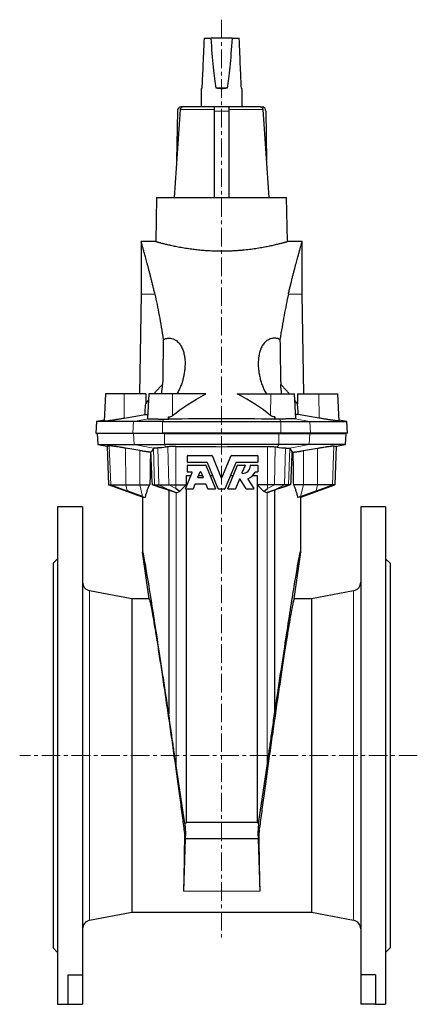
# Model space of a CAD drawing. Header units: millimetres. Extents: x 44 to 836, y -526 to 963.
# Tile 2 of 3: x 44 to 315, y 290 to 963. Entities that reach past the tile are written whole.
import ezdxf

# ---------------------------------------------------------------- set-up
doc = ezdxf.new("R2010")
doc.units = ezdxf.units.MM
doc.linetypes.add('CENTERX2', pattern=[20.32, 12.7, -2.54, 2.54, -2.54])
doc.layers.add('FORMAT', color=7, linetype='Continuous')

msp = doc.modelspace()

# ---------------------------------------------------------------- linework, layer by layer
at = {"color": 7, "linetype": 'Continuous', "lineweight": 25}
for p, q in [((169.51, 950.06), (174.3, 950.06)), ((188.72, 950.06), (174.3, 950.06)), ((188.72, 950.06), (193.51, 950.06)), ((167.51, 915.55), (167.51, 903.2)), ((185.27, 916.06), (177.74, 916.06)), ((195.51, 903.2), (195.51, 915.55)), ((155.21, 903.2), (153.89, 903.2)), ((176.51, 903.2), (155.21, 903.2)), ((186.51, 903.2), (176.51, 903.2)), ((176.51, 903.2), (176.51, 900.25)), ((186.51, 903.2), (186.51, 900.25)), ((207.81, 903.2), (186.51, 903.2)), ((207.81, 903.2), (209.12, 903.2)), ((153.21, 901.34), (149.01, 841.2)), ((151.3, 900.25), (150.79, 866.64)), ((176.51, 900.25), (176.51, 841.2)), ((186.51, 900.25), (186.51, 841.2)), ((214.01, 841.2), (209.8, 901.34)), ((211.72, 900.25), (212.23, 866.64)), ((137.11, 841.2), (136.59, 811.2)), ((137.11, 841.2), (225.9, 841.2)), ((226.43, 811.2), (225.9, 841.2)), ((136.59, 811.2), (126.49, 811.2)), ((126.49, 811.2), (126.49, 775.2)), ((236.53, 811.2), (226.42, 811.2)), ((236.53, 775.2), (236.53, 811.2)), ((126.49, 775.2), (125.3, 707.2)), ((237.72, 707.2), (236.53, 775.2)), ((102.19, 707.2), (101.21, 688.53)), ((115.04, 707.2), (102.19, 707.2)), ((129.74, 707.2), (115.04, 707.2)), ((131.69, 707.2), (130.8, 690.25)), ((147.91, 707.2), (131.69, 707.2)), ((170.81, 707.2), (147.91, 707.2)), ((192.2, 707.2), (215.11, 707.2)), ((215.11, 707.2), (231.33, 707.2)), ((232.22, 690.25), (231.33, 707.2)), ((233.28, 707.2), (247.97, 707.2)), ((247.97, 707.2), (260.83, 707.2)), ((261.81, 688.53), (260.83, 707.2)), ((95.93, 688.2), (95.51, 680.2)), ((101.24, 689.14), (95.93, 688.2)), ((121.23, 688.2), (95.93, 688.2)), ((141.11, 688.2), (121.23, 688.2)), ((141.11, 688.2), (221.91, 688.2)), ((145.25, 691.36), (145.25, 689.76)), ((217.77, 691.36), (217.77, 689.76)), ((221.91, 688.2), (241.79, 688.2)), ((241.79, 688.2), (267.09, 688.2)), ((267.09, 688.2), (261.78, 689.14)), ((267.51, 680.2), (267.09, 688.2)), ((95.51, 680.2), (120.83, 680.2)), ((96.48, 680), (96.88, 672.43)), ((121.31, 680), (96.48, 680)), ((120.83, 680.2), (141.07, 680.2)), ((142.49, 680), (121.31, 680)), ((221.95, 680.2), (141.07, 680.2)), ((142.49, 680), (220.53, 680)), ((167.51, 680.2), (167.51, 680)), ((195.51, 680), (195.51, 680.2)), ((220.53, 680), (241.71, 680)), ((242.18, 680.2), (221.95, 680.2)), ((241.71, 680), (266.54, 680)), ((267.51, 680.2), (242.18, 680.2)), ((266.14, 672.43), (266.54, 680)), ((96.88, 672.43), (103.37, 671.28)), ((96.88, 672.43), (121.68, 672.43)), ((103.37, 671.28), (104.29, 645)), ((121.68, 672.43), (142.53, 672.43)), ((220.49, 672.43), (142.53, 672.43)), ((241.34, 672.43), (220.49, 672.43)), ((266.14, 672.43), (241.34, 672.43)), ((259.65, 671.28), (258.73, 645)), ((259.65, 671.28), (266.14, 672.43)), ((158.16, 660.48), (158.16, 664.8)), ((158.4, 665.04), (174.8, 665.04)), ((171.59, 660.24), (158.4, 660.24)), ((179.24, 642.15), (171.81, 660.09)), ((175.02, 664.89), (181.29, 649.76)), ((181.73, 649.76), (188, 664.89)), ((191.21, 660.09), (183.77, 642.15)), ((188.22, 665.04), (205.92, 665.04)), ((205.92, 660.24), (191.43, 660.24)), ((206.16, 664.8), (206.16, 660.48)), ((156.88, 642.33), (161.44, 653.34)), ((158.16, 653.91), (158.16, 658.23)), ((158.4, 658.47), (170.41, 658.47)), ((161.21, 653.67), (158.4, 653.67)), ((165.3, 650.13), (166.84, 653.84)), ((167.29, 653.84), (168.82, 650.13)), ((170.63, 658.32), (177.25, 642.33)), ((185.77, 642.33), (192.39, 658.32)), ((192.61, 658.47), (197.29, 658.47)), ((197.51, 658.14), (195.41, 653.08)), ((201.35, 658.47), (205.92, 658.47)), ((205.92, 653.67), (204.54, 653.67)), ((206.16, 658.23), (206.16, 653.91)), ((157.26, 651.36), (157.18, 645)), ((157.26, 651.36), (160.62, 651.36)), ((157.26, 651.36), (157.26, 643.25)), ((168.6, 649.8), (165.53, 649.8)), ((165.81, 651.36), (168.31, 651.36)), ((173.51, 651.36), (175.43, 651.36)), ((180.62, 651.36), (182.4, 651.36)), ((187.59, 651.36), (189.51, 651.36)), ((193.65, 648.82), (190.89, 642.15)), ((198.37, 642.11), (194.07, 648.85)), ((199.36, 648.78), (203.45, 642.37)), ((202.75, 651.36), (205.76, 651.36)), ((205.76, 651.36), (205.84, 645)), ((205.76, 651.36), (205.76, 414.2)), ((104.29, 645), (105.73, 645)), ((127.51, 636.55), (104.29, 645)), ((105.73, 645), (116.03, 645)), ((116.03, 645), (125.61, 645)), ((127.53, 636.97), (117.01, 640.89)), ((125.61, 645), (132.54, 645)), ((134.18, 645), (135.73, 645)), ((135.73, 645), (138.59, 645)), ((138.59, 645), (145.47, 645)), ((145.37, 641.42), (145.37, 488.5)), ((145.47, 645), (150.27, 645)), ((150.63, 639.55), (145.51, 641.44)), ((150.27, 645), (157.18, 645)), ((152.63, 640.45), (150.27, 642.53)), ((150.44, 639.62), (150.63, 639.55)), ((150.63, 639.55), (152.63, 640.45)), ((152.63, 640.45), (157.18, 645)), ((161.78, 642), (157.1, 642)), ((157.26, 642), (157.26, 414.2)), ((163.27, 645.21), (162, 642.15)), ((170.64, 645.36), (163.49, 645.36)), ((172.13, 642.15), (170.86, 645.21)), ((177.03, 642), (172.35, 642)), ((183.55, 642), (179.46, 642)), ((190.66, 642), (185.99, 642)), ((203.25, 642), (198.57, 642)), ((212.75, 645), (205.84, 645)), ((210.39, 640.45), (205.84, 645)), ((210.39, 640.45), (212.75, 642.53)), ((212.38, 639.55), (210.39, 640.45)), ((212.38, 639.55), (217.51, 641.44)), ((212.58, 639.62), (212.38, 639.55)), ((217.54, 645), (212.75, 645)), ((224.42, 645), (217.54, 645)), ((217.65, 641.42), (217.65, 488.5)), ((227.28, 645), (224.42, 645)), ((228.83, 645), (227.28, 645)), ((237.41, 645), (230.48, 645)), ((235.48, 636.97), (246.01, 640.89)), ((235.51, 636.55), (258.73, 645)), ((246.99, 645), (237.41, 645)), ((257.28, 645), (246.99, 645)), ((258.73, 645), (257.28, 645)), ((127.51, 636.55), (127.51, 598.85)), ((235.51, 598.85), (235.51, 636.55)), ((86.51, 630), (69.51, 630)), ((69.51, 630), (69.51, 290)), ((86.51, 630), (86.51, 310.22)), ((293.51, 630), (276.51, 630)), ((276.51, 630), (276.51, 310.22)), ((293.51, 630), (293.51, 290)), ((131.99, 567), (127.51, 598.85)), ((231.03, 567), (235.51, 598.85)), ((69.51, 594.5), (66.51, 591.5)), ((296.51, 591.5), (293.51, 594.5)), ((66.51, 591.5), (66.51, 328.5)), ((296.51, 591.5), (296.51, 328.5)), ((120.23, 567), (91.36, 572.61)), ((271.65, 572.61), (242.79, 567)), ((131.99, 567), (120.23, 567)), ((120.23, 567), (120.23, 353)), ((242.79, 567), (231.03, 567)), ((242.79, 567), (242.79, 353)), ((156.28, 413.48), (150.44, 453.04)), ((206.74, 413.48), (212.58, 453.04)), ((156.28, 413.48), (157.26, 414.2)), ((156.28, 413.48), (156.77, 406.9)), ((205.76, 414.2), (157.26, 414.2)), ((206.74, 413.48), (205.76, 414.2)), ((206.74, 413.48), (206.24, 406.9)), ((156.77, 406.9), (156.13, 406.85)), ((156.77, 406.9), (156.52, 403.05)), ((206.24, 406.9), (206.49, 403.05)), ((206.24, 406.9), (206.89, 406.85)), ((156.52, 403.05), (155.44, 367.33)), ((206.49, 403.05), (156.52, 403.05)), ((206.49, 403.05), (207.57, 367.33)), ((91.36, 347.39), (120.23, 353)), ((120.23, 353), (242.79, 353)), ((242.79, 353), (271.65, 347.39)), ((66.51, 328.5), (69.51, 325.5)), ((293.51, 325.5), (296.51, 328.5)), ((76.51, 310.22), (86.51, 310.22)), ((76.51, 310.22), (76.51, 290)), ((86.51, 310.22), (86.51, 290)), ((286.51, 310.22), (276.51, 310.22)), ((276.51, 310.22), (276.51, 290)), ((286.51, 310.22), (286.51, 290)), ((69.51, 290), (76.51, 290)), ((76.51, 290), (86.51, 290)), ((286.51, 290), (276.51, 290)), ((286.51, 290), (293.51, 290))]:
    msp.add_line(p, q, dxfattribs=at)
at = {"color": 8, "linetype": 'Continuous', "lineweight": 18}
for p, q in [((176.51, 901.34), (153.21, 901.34)), ((186.51, 900.25), (176.51, 900.25)), ((209.8, 901.34), (186.51, 901.34)), ((135.93, 775.2), (126.49, 775.2)), ((227.09, 775.2), (236.53, 775.2)), ((115.04, 707.2), (114.98, 690.57)), ((147.91, 707.2), (148.04, 692.38)), ((215.11, 707.2), (214.97, 692.38)), ((247.97, 707.2), (248.03, 690.57)), ((120.83, 680.2), (121.23, 688.2)), ((131.43, 690.1), (121.23, 688.2)), ((141.07, 680.2), (141.11, 688.2)), ((142.04, 689.83), (141.11, 688.2)), ((220.97, 689.83), (221.91, 688.2)), ((221.95, 680.2), (221.91, 688.2)), ((231.58, 690.1), (241.79, 688.2)), ((242.18, 680.2), (241.79, 688.2)), ((121.68, 672.43), (121.31, 680)), ((142.53, 672.43), (142.49, 680)), ((220.49, 672.43), (220.53, 680)), ((241.34, 672.43), (241.71, 680)), ((105.73, 645), (104.8, 671.64)), ((116.03, 645), (115.95, 669.98)), ((134.99, 669.94), (121.68, 672.43)), ((125.61, 645), (125.54, 668.33)), ((135.73, 645), (134.86, 669.89)), ((138.59, 645), (137.97, 670.14)), ((143.47, 670.72), (142.53, 672.43)), ((145.47, 645), (144.83, 670.94)), ((150.27, 645), (150.27, 671.25)), ((212.75, 645), (212.75, 671.25)), ((217.54, 645), (218.18, 670.94)), ((219.54, 670.72), (220.49, 672.43)), ((224.42, 645), (225.04, 670.14)), ((227.28, 645), (228.15, 669.89)), ((228.03, 669.94), (241.34, 672.43)), ((237.41, 645), (237.48, 668.33)), ((246.99, 645), (247.07, 669.98)), ((257.28, 645), (258.21, 671.64)), ((117.01, 640.89), (105.73, 645)), ((117.01, 640.89), (116.03, 645)), ((127.53, 636.97), (125.61, 645)), ((145.51, 641.44), (135.73, 645)), ((145.51, 641.44), (138.59, 645)), ((150.27, 642.53), (145.47, 645)), ((150.27, 642.53), (150.27, 645)), ((150.44, 639.62), (150.44, 453.04)), ((212.58, 639.62), (212.58, 453.04)), ((212.75, 642.53), (212.75, 645)), ((212.75, 642.53), (217.54, 645)), ((217.51, 641.44), (224.42, 645)), ((217.51, 641.44), (227.28, 645)), ((235.48, 636.97), (237.41, 645)), ((246.01, 640.89), (246.99, 645)), ((246.01, 640.89), (257.28, 645)), ((91.36, 572.61), (91.36, 347.39)), ((271.65, 572.61), (271.65, 347.39)), ((207.57, 367.33), (155.44, 367.33))]:
    msp.add_line(p, q, dxfattribs=at)
at = {"color": 7, "linetype": 'Continuous', "lineweight": 25, "flags": 128}
for points in [[(129.74, 707.2), (129.7, 703.33), (129.66, 700.28)], [(233.28, 707.2), (233.32, 703.33), (233.35, 700.28)], [(129.14, 693.01), (129.2, 693.92), (129.26, 694.83), (129.33, 695.74), (129.39, 696.65), (129.46, 697.56), (129.52, 698.47), (129.59, 699.38), (129.66, 700.28)], [(233.88, 693.01), (233.82, 693.92), (233.75, 694.83), (233.69, 695.74), (233.63, 696.65), (233.56, 697.56), (233.49, 698.47), (233.42, 699.38), (233.35, 700.28)], [(114.98, 690.57), (122.91, 691.94), (129.14, 693.01)], [(248.03, 690.57), (240.11, 691.94), (233.88, 693.01)], [(125.54, 668.33), (120.17, 669.26), (115.95, 669.98)], [(237.48, 668.33), (242.85, 669.26), (247.07, 669.98)]]:
    msp.add_lwpolyline(points, dxfattribs=at)
at = {"color": 7, "linetype": 'Continuous', "lineweight": 25}
for centre, radius, start, end in [((154.11, 900.39), 2.82, 94.42623, 182.796), ((155.21, 901.2), 2, 90, 176), ((207.81, 901.2), 2, 4, 90), ((208.91, 900.39), 2.82, 357.204, 85.57377), ((158.4, 664.8), 0.24, 90, 180), ((158.4, 660.48), 0.24, 180, 270), ((171.59, 660), 0.24, 22.5, 90), ((174.8, 664.8), 0.24, 22.5, 90), ((188.22, 664.8), 0.24, 90, 157.5), ((191.43, 660), 0.24, 90, 157.5), ((205.92, 664.8), 0.24, 0, 90), ((205.92, 660.48), 0.24, 270, 0), ((158.4, 658.23), 0.24, 90, 180), ((158.4, 653.91), 0.24, 180, 270), ((161.21, 653.43), 0.24, 337.5, 90), ((167.06, 653.75), 0.24, 22.5, 157.5), ((170.41, 658.23), 0.24, 22.5, 90), ((192.61, 658.23), 0.24, 90, 157.5), ((195.64, 652.98), 0.24, 157.5, 267.71577), ((195.84, 658.02), 5.28, 267.71577, 2.14286), ((197.29, 658.23), 0.24, 337.5, 90), ((195.84, 658.02), 9.6, 292.2564, 332.17133), ((201.35, 658.23), 0.24, 90, 182.14286), ((204.54, 653.43), 0.24, 90, 152.17133), ((205.92, 658.23), 0.24, 0, 90), ((205.92, 653.91), 0.24, 270, 0), ((165.53, 650.04), 0.24, 157.5, 270), ((168.6, 650.04), 0.24, 270, 22.5), ((181.51, 649.85), 0.24, 202.5, 337.5), ((193.87, 648.72), 0.24, 32.5, 157.5), ((199.56, 648.91), 0.24, 112.2564, 212.5), ((157.1, 642.24), 0.24, 157.5, 270), ((161.78, 642.24), 0.24, 270, 337.5), ((163.49, 645.12), 0.24, 90, 157.5), ((170.64, 645.12), 0.24, 22.5, 90), ((172.35, 642.24), 0.24, 202.5, 270), ((177.03, 642.24), 0.24, 270, 22.5), ((179.46, 642.24), 0.24, 202.5, 270), ((183.55, 642.24), 0.24, 270, 337.5), ((185.99, 642.24), 0.24, 157.5, 270), ((190.66, 642.24), 0.24, 270, 337.5), ((198.57, 642.24), 0.24, 212.5, 270), ((203.25, 642.24), 0.24, 270, 32.5), ((92.51, 578.5), 6, 180, 259), ((270.51, 578.5), 6, 281, 0), ((92.51, 341.5), 6, 101, 180), ((270.51, 341.5), 6, 0, 79)]:
    msp.add_arc(centre, radius, start, end, dxfattribs=at)
for points, knots in [([(169.51, 950.06), (169.19, 942.68), (168.9, 936.09), (168.4, 924.71), (168.19, 919.91), (168.02, 916.06)], [0, 0, 0, 0, 0.5, 0.5, 1, 1, 1, 1]), ([(177.74, 916.06), (177.14, 919.91), (176.55, 924.71), (175.39, 936.09), (174.83, 942.68), (174.3, 950.06)], [0, 0, 0, 0, 0.5, 0.5, 1, 1, 1, 1]), ([(188.72, 950.06), (188.18, 942.68), (187.62, 936.09), (186.47, 924.71), (185.87, 919.91), (185.27, 916.06)], [0, 0, 0, 0, 0.5, 0.5, 1, 1, 1, 1]), ([(194.99, 916.06), (194.82, 919.91), (194.61, 924.71), (194.12, 936.09), (193.83, 942.68), (193.51, 950.06)], [0, 0, 0, 0, 0.5, 0.5, 1, 1, 1, 1]), ([(168.02, 916.06), (167.94, 915.97), (167.76, 915.8), (167.6, 915.63), (167.51, 915.55), (167.52, 915.55), (167.52, 915.55)], [0, 0, 0, 0, 0.281922, 0.562021, 0.840903, 1, 1, 1, 1]), ([(185.27, 916.06), (184.06, 915.72), (182.79, 915.54), (180.23, 915.54), (178.95, 915.72), (177.74, 916.06)], [0, 0, 0, 0, 0.5, 0.5, 1, 1, 1, 1]), ([(195.5, 915.55), (195.5, 915.55), (195.51, 915.54), (195.43, 915.62), (195.27, 915.78), (195.08, 915.97), (194.99, 916.06)], [0, 0, 0, 0, 0.1193264, 0.4113859, 0.7047061, 1, 1, 1, 1]), ([(135.93, 775.2), (135.71, 776.11), (135.29, 777.93), (134.67, 780.54), (134.05, 783.07), (133.46, 785.49), (132.87, 787.82), (132.3, 790.04), (131.75, 792.17), (131.21, 794.22), (130.69, 796.19), (130.18, 798.08), (129.7, 799.85), (129.26, 801.46), (128.85, 802.94), (128.47, 804.28), (128.13, 805.5), (127.81, 806.61), (127.53, 807.6), (127.28, 808.47), (127.06, 809.22), (126.87, 809.87), (126.72, 810.4), (126.6, 810.8), (126.52, 811.07), (126.49, 811.19), (126.49, 811.19), (126.49, 811.18)], [0, 0, 0, 0, 0.040085, 0.080185, 0.120284, 0.160369, 0.200456, 0.240557, 0.280658, 0.320744, 0.362831, 0.404935, 0.447039, 0.489126, 0.529216, 0.569322, 0.609428, 0.649518, 0.68961, 0.729719, 0.769827, 0.809919, 0.852173, 0.894446, 0.93672, 0.978974, 1, 1, 1, 1]), ([(136.59, 811.2), (136.59, 811.2), (136.57, 811.2), (136.65, 811.18), (136.84, 811.13), (137.18, 811.03), (137.66, 810.9), (138.27, 810.74), (139, 810.54), (139.84, 810.32), (140.8, 810.07), (141.9, 809.79), (143.12, 809.49), (144.46, 809.17), (145.91, 808.84), (147.46, 808.49), (149.13, 808.14), (150.91, 807.78), (152.81, 807.42), (154.8, 807.07), (156.87, 806.73), (159.01, 806.4), (161.06, 806.12), (162.99, 805.88), (164.79, 805.68), (166.62, 805.49), (168.54, 805.31), (170.57, 805.16), (172.69, 805.02), (174.85, 804.91), (177.05, 804.83), (179.28, 804.78), (180.76, 804.78), (181.51, 804.77)], [0, 0, 0, 0, 0.000946, 0.035279, 0.069585, 0.104905, 0.140254, 0.175575, 0.20963, 0.243711, 0.277767, 0.31276, 0.34778, 0.382773, 0.417774, 0.452801, 0.487802, 0.523775, 0.559775, 0.595747, 0.631506, 0.667293, 0.703051, 0.730677, 0.758329, 0.785981, 0.813606, 0.844302, 0.875017, 0.905712, 0.937134, 0.968578, 1, 1, 1, 1]), ([(181.51, 804.77), (182.32, 804.78), (183.94, 804.78), (186.36, 804.84), (188.79, 804.94), (191.22, 805.07), (193.64, 805.24), (195.99, 805.45), (198.28, 805.68), (200.5, 805.94), (202.67, 806.22), (204.81, 806.52), (206.88, 806.85), (208.88, 807.19), (210.8, 807.53), (212.62, 807.89), (214.37, 808.24), (216.03, 808.6), (217.6, 808.95), (219.05, 809.29), (220.37, 809.61), (221.58, 809.91), (222.57, 810.16), (223.39, 810.37), (224.06, 810.55), (224.65, 810.71), (225.2, 810.86), (225.68, 810.99), (226.07, 811.1), (226.3, 811.16), (226.41, 811.19), (226.42, 811.2), (226.42, 811.2)], [0, 0, 0, 0, 0.034191, 0.068409, 0.1026, 0.137809, 0.173047, 0.208257, 0.242439, 0.276646, 0.310828, 0.345954, 0.381106, 0.416233, 0.451317, 0.486428, 0.521513, 0.557576, 0.593667, 0.629729, 0.665484, 0.701266, 0.73702, 0.764646, 0.792299, 0.819952, 0.847578, 0.882504, 0.917458, 0.952384, 0.979378, 1, 1, 1, 1]), ([(227.09, 775.2), (227.3, 776.11), (227.73, 777.93), (228.35, 780.54), (228.96, 783.07), (229.56, 785.49), (230.15, 787.82), (230.71, 790.04), (231.26, 792.17), (231.8, 794.22), (232.33, 796.19), (232.83, 798.08), (233.31, 799.85), (233.76, 801.46), (234.17, 802.94), (234.54, 804.28), (234.89, 805.5), (235.2, 806.61), (235.49, 807.6), (235.74, 808.47), (235.96, 809.22), (236.14, 809.87), (236.3, 810.4), (236.41, 810.8), (236.49, 811.07), (236.53, 811.19), (236.53, 811.19), (236.53, 811.18)], [0, 0, 0, 0, 0.040085, 0.080185, 0.120284, 0.160369, 0.200456, 0.240557, 0.280658, 0.320744, 0.362831, 0.404935, 0.447039, 0.489126, 0.529216, 0.569322, 0.609428, 0.649518, 0.68961, 0.729719, 0.769827, 0.809919, 0.852173, 0.894446, 0.93672, 0.978974, 1, 1, 1, 1]), ([(135.93, 775.2), (136.89, 770.69), (137.87, 765.85), (139.81, 755.53), (140.76, 750.04), (141.68, 744.23)], [0, 0, 0, 0, 0.5, 0.5, 1, 1, 1, 1]), ([(227.09, 775.2), (226.13, 770.69), (225.15, 765.85), (223.21, 755.53), (222.25, 750.04), (221.34, 744.23)], [0, 0, 0, 0, 0.5, 0.5, 1, 1, 1, 1]), ([(141.68, 744.23), (142.16, 744.47), (142.66, 744.68), (143.44, 744.91), (143.71, 744.98), (144.26, 745.08), (144.54, 745.12), (145.09, 745.17), (145.37, 745.18), (145.93, 745.17), (146.21, 745.15), (147.04, 745.05), (147.58, 744.93), (148.36, 744.67), (148.61, 744.57), (149.1, 744.35), (149.34, 744.23), (149.8, 743.98), (150.02, 743.84), (150.46, 743.55), (150.67, 743.4), (151.68, 742.6), (152.35, 741.88), (153.23, 740.71), (153.5, 740.3), (153.99, 739.47), (154.21, 739.04), (154.83, 737.76), (155.16, 736.87), (155.57, 735.5), (155.69, 735.04), (155.91, 734.11), (156, 733.64), (156.24, 732.23), (156.36, 731.29), (156.56, 728.43), (156.53, 726.49), (156.27, 723.55), (156.15, 722.56), (155.85, 720.6), (155.66, 719.62), (155.22, 717.67), (154.97, 716.69), (154.4, 714.75), (154.08, 713.78), (153.35, 711.85), (152.94, 710.88), (152.03, 709), (151.52, 708.08), (150.93, 707.2)], [0, 0, 0, 0, 0.03125, 0.03125, 0.046875, 0.046875, 0.0625, 0.0625, 0.078125, 0.078125, 0.09375, 0.09375, 0.125, 0.125, 0.140625, 0.140625, 0.15625, 0.15625, 0.171875, 0.171875, 0.1875, 0.1875, 0.25, 0.25, 0.28125, 0.28125, 0.3125, 0.3125, 0.375, 0.375, 0.40625, 0.40625, 0.4375, 0.4375, 0.5, 0.5, 0.625, 0.625, 0.6875, 0.6875, 0.75, 0.75, 0.8125, 0.8125, 0.875, 0.875, 0.9375, 0.9375, 1, 1, 1, 1]), ([(221.34, 744.23), (220.86, 744.47), (220.36, 744.68), (219.57, 744.91), (219.3, 744.98), (218.76, 745.08), (218.48, 745.12), (217.93, 745.17), (217.65, 745.18), (217.09, 745.17), (216.81, 745.15), (215.97, 745.05), (215.44, 744.93), (214.66, 744.67), (214.4, 744.57), (213.91, 744.35), (213.68, 744.23), (213.22, 743.98), (212.99, 743.84), (212.56, 743.55), (212.35, 743.4), (211.34, 742.6), (210.67, 741.88), (209.79, 740.71), (209.52, 740.3), (209.03, 739.47), (208.8, 739.04), (208.19, 737.76), (207.86, 736.87), (207.45, 735.5), (207.32, 735.04), (207.11, 734.11), (207.01, 733.64), (206.77, 732.23), (206.66, 731.29), (206.46, 728.43), (206.49, 726.49), (206.74, 723.55), (206.86, 722.56), (207.17, 720.6), (207.36, 719.62), (207.79, 717.67), (208.05, 716.69), (208.62, 714.75), (208.94, 713.78), (209.67, 711.85), (210.07, 710.88), (210.99, 709), (211.5, 708.08), (212.09, 707.2)], [0, 0, 0, 0, 0.03125, 0.03125, 0.046875, 0.046875, 0.0625, 0.0625, 0.078125, 0.078125, 0.09375, 0.09375, 0.125, 0.125, 0.140625, 0.140625, 0.15625, 0.15625, 0.171875, 0.171875, 0.1875, 0.1875, 0.25, 0.25, 0.28125, 0.28125, 0.3125, 0.3125, 0.375, 0.375, 0.40625, 0.40625, 0.4375, 0.4375, 0.5, 0.5, 0.625, 0.625, 0.6875, 0.6875, 0.75, 0.75, 0.8125, 0.8125, 0.875, 0.875, 0.9375, 0.9375, 1, 1, 1, 1]), ([(135.29, 707.2), (135.54, 707.49), (136.29, 708.35), (137.65, 709.83), (139.35, 711.64), (140.57, 712.88), (141.18, 713.5)], [0, 0, 0, 0, 0.147002, 0.431343, 0.715688, 1, 1, 1, 1]), ([(227.73, 707.2), (227.47, 707.49), (226.72, 708.35), (225.36, 709.83), (223.67, 711.64), (222.45, 712.88), (221.84, 713.5)], [0, 0, 0, 0, 0.147002, 0.431343, 0.715688, 1, 1, 1, 1]), ([(129.66, 700.28), (129.94, 700.65), (130.5, 701.39), (131.1, 702.17), (131.44, 702.59), (131.45, 702.6)], [0, 0, 0, 0, 0.493272, 0.986613, 1, 1, 1, 1]), ([(233.35, 700.28), (233.08, 700.65), (232.52, 701.39), (231.92, 702.17), (231.58, 702.59), (231.57, 702.6)], [0, 0, 0, 0, 0.493272, 0.986613, 1, 1, 1, 1]), ([(129.14, 693.01), (129.43, 692.99), (129.99, 692.95), (130.63, 692.9), (130.94, 692.87)], [0, 0, 0, 0, 0.517484, 1, 1, 1, 1]), ([(233.88, 693.01), (233.59, 692.99), (233.03, 692.95), (232.39, 692.9), (232.08, 692.87)], [0, 0, 0, 0, 0.517484, 1, 1, 1, 1]), ([(101.21, 688.53), (101.22, 688.53), (101.23, 688.51), (101.38, 688.51), (101.62, 688.53), (101.96, 688.56), (102.4, 688.61), (102.93, 688.67), (103.55, 688.76), (104.25, 688.85), (105.04, 688.97), (105.9, 689.1), (106.83, 689.24), (107.82, 689.39), (108.87, 689.56), (109.97, 689.73), (111.12, 689.92), (112.34, 690.12), (113.63, 690.34), (114.53, 690.5), (114.98, 690.57)], [0, 0, 0, 0, 0.049868, 0.104904, 0.15994, 0.214778, 0.269397, 0.324208, 0.379021, 0.433642, 0.488531, 0.543612, 0.598695, 0.653588, 0.70913, 0.764866, 0.820604, 0.87615, 0.938075, 1, 1, 1, 1]), ([(130.81, 690.25), (130.81, 690.24), (130.79, 690.21), (130.88, 690.16), (131.07, 690.12), (131.31, 690.11), (131.43, 690.1)], [0, 0, 0, 0, 0.077042, 0.377653, 0.688827, 1, 1, 1, 1]), ([(131.43, 690.1), (131.81, 690.09), (132.33, 690.08), (133.34, 690.06), (133.71, 690.05), (134.52, 690.02), (134.95, 690.01), (135.87, 689.99), (136.36, 689.98), (137.14, 689.96), (137.41, 689.95), (137.95, 689.94), (138.22, 689.93), (139.61, 689.89), (140.79, 689.86), (142.04, 689.83)], [0, 0, 0, 0, 0.25, 0.25, 0.375, 0.375, 0.5, 0.5, 0.625, 0.625, 0.6875, 0.6875, 0.75, 0.75, 1, 1, 1, 1]), ([(145.25, 691.36), (145.51, 691.34), (145.76, 691.35), (146.26, 691.43), (146.51, 691.51), (147.22, 691.79), (147.65, 692.06), (148.04, 692.38)], [0, 0, 0, 0, 0.25, 0.25, 0.5, 0.5, 1, 1, 1, 1]), ([(217.77, 691.36), (217.51, 691.34), (217.26, 691.35), (216.75, 691.43), (216.5, 691.51), (215.8, 691.79), (215.37, 692.06), (214.97, 692.38)], [0, 0, 0, 0, 0.25, 0.25, 0.5, 0.5, 1, 1, 1, 1]), ([(231.58, 690.1), (231.21, 690.09), (230.68, 690.08), (229.68, 690.06), (229.3, 690.05), (228.5, 690.02), (228.06, 690.01), (227.14, 689.99), (226.65, 689.98), (225.88, 689.96), (225.61, 689.95), (225.07, 689.94), (224.79, 689.93), (223.4, 689.89), (222.22, 689.86), (220.97, 689.83)], [0, 0, 0, 0, 0.25, 0.25, 0.375, 0.375, 0.5, 0.5, 0.625, 0.625, 0.6875, 0.6875, 0.75, 0.75, 1, 1, 1, 1]), ([(232.21, 690.25), (232.21, 690.24), (232.23, 690.21), (232.14, 690.16), (231.95, 690.12), (231.7, 690.11), (231.58, 690.1)], [0, 0, 0, 0, 0.077042, 0.377653, 0.688827, 1, 1, 1, 1]), ([(261.8, 688.53), (261.8, 688.53), (261.78, 688.51), (261.64, 688.51), (261.4, 688.53), (261.06, 688.56), (260.62, 688.61), (260.09, 688.67), (259.47, 688.76), (258.76, 688.85), (257.98, 688.97), (257.12, 689.1), (256.19, 689.24), (255.2, 689.39), (254.15, 689.56), (253.04, 689.73), (251.9, 689.92), (250.68, 690.12), (249.39, 690.34), (248.49, 690.5), (248.03, 690.57)], [0, 0, 0, 0, 0.049868, 0.104904, 0.15994, 0.214778, 0.269397, 0.324208, 0.379021, 0.433642, 0.488531, 0.543612, 0.598695, 0.653588, 0.70913, 0.764866, 0.820604, 0.87615, 0.938075, 1, 1, 1, 1]), ([(115.95, 669.98), (115.21, 670.11), (114.49, 670.23), (113.43, 670.41), (113.08, 670.47), (112.39, 670.58), (112.05, 670.64), (111.05, 670.8), (110.41, 670.9), (109.52, 671.04), (109.23, 671.08), (108.67, 671.17), (108.4, 671.21), (107.64, 671.32), (107.18, 671.39), (106.57, 671.47), (106.38, 671.49), (106.03, 671.54), (105.87, 671.56), (105.44, 671.61), (105.22, 671.63), (104.91, 671.65), (104.82, 671.65), (104.8, 671.64)], [0, 0, 0, 0, 0.125, 0.125, 0.1875, 0.1875, 0.25, 0.25, 0.375, 0.375, 0.4375, 0.4375, 0.5, 0.5, 0.625, 0.625, 0.6875, 0.6875, 0.75, 0.75, 0.875, 0.875, 1, 1, 1, 1]), ([(132.93, 667.23), (132.69, 667.24), (132.34, 667.28), (131.75, 667.36), (131.63, 667.37), (131.37, 667.41), (131.23, 667.43), (130.81, 667.49), (130.5, 667.53), (129.84, 667.63), (129.49, 667.68), (128.77, 667.8), (128.39, 667.86), (127.61, 667.99), (127.2, 668.05), (126.38, 668.19), (125.96, 668.26), (125.54, 668.33)], [0, 0, 0, 0, 0.25, 0.25, 0.3125, 0.3125, 0.375, 0.375, 0.5, 0.5, 0.625, 0.625, 0.75, 0.75, 0.875, 0.875, 1, 1, 1, 1]), ([(132.93, 667.23), (132.91, 666.77), (132.9, 666.32), (132.87, 665.4), (132.86, 664.94), (132.82, 663.56), (132.8, 662.64), (132.75, 659.87), (132.71, 658.01), (132.66, 654.3), (132.63, 652.44), (132.58, 648.72), (132.56, 646.86), (132.54, 645)], [0, 0, 0, 0, 0.0625, 0.0625, 0.125, 0.125, 0.25, 0.25, 0.5, 0.5, 0.75, 0.75, 1, 1, 1, 1]), ([(137.97, 670.14), (137.58, 670.13), (137.21, 670.11), (136.72, 670.09), (136.57, 670.08), (136.28, 670.06), (136.14, 670.06), (135.5, 670.01), (135.16, 669.98), (134.99, 669.94)], [0, 0, 0, 0, 0.25, 0.25, 0.375, 0.375, 0.5, 0.5, 1, 1, 1, 1]), ([(150.27, 671.25), (149.76, 671.26), (149.26, 671.26), (148.52, 671.24), (148.28, 671.24), (147.79, 671.22), (147.55, 671.21), (146.85, 671.17), (146.41, 671.13), (145.58, 671.05), (145.19, 671), (144.83, 670.94)], [0, 0, 0, 0, 0.25, 0.25, 0.375, 0.375, 0.5, 0.5, 0.75, 0.75, 1, 1, 1, 1]), ([(212.75, 671.25), (213.26, 671.26), (213.76, 671.26), (214.5, 671.24), (214.74, 671.24), (215.22, 671.22), (215.46, 671.21), (216.16, 671.17), (216.6, 671.13), (217.44, 671.05), (217.83, 671), (218.18, 670.94)], [0, 0, 0, 0, 0.25, 0.25, 0.375, 0.375, 0.5, 0.5, 0.75, 0.75, 1, 1, 1, 1]), ([(225.04, 670.14), (225.44, 670.13), (225.8, 670.11), (226.29, 670.09), (226.45, 670.08), (226.74, 670.06), (226.88, 670.06), (227.51, 670.01), (227.85, 669.98), (228.03, 669.94)], [0, 0, 0, 0, 0.25, 0.25, 0.375, 0.375, 0.5, 0.5, 1, 1, 1, 1]), ([(230.09, 667.23), (230.32, 667.24), (230.68, 667.28), (231.26, 667.36), (231.39, 667.37), (231.65, 667.41), (231.78, 667.43), (232.21, 667.49), (232.52, 667.53), (233.17, 667.63), (233.52, 667.68), (234.25, 667.8), (234.63, 667.86), (235.41, 667.99), (235.81, 668.05), (236.64, 668.19), (237.05, 668.26), (237.48, 668.33)], [0, 0, 0, 0, 0.25, 0.25, 0.3125, 0.3125, 0.375, 0.375, 0.5, 0.5, 0.625, 0.625, 0.75, 0.75, 0.875, 0.875, 1, 1, 1, 1]), ([(230.09, 667.23), (230.1, 666.77), (230.12, 666.32), (230.15, 665.4), (230.16, 664.94), (230.19, 663.56), (230.21, 662.64), (230.27, 659.87), (230.3, 658.01), (230.36, 654.3), (230.39, 652.44), (230.43, 648.72), (230.46, 646.86), (230.48, 645)], [0, 0, 0, 0, 0.0625, 0.0625, 0.125, 0.125, 0.25, 0.25, 0.5, 0.5, 0.75, 0.75, 1, 1, 1, 1]), ([(247.07, 669.98), (247.81, 670.11), (248.53, 670.23), (249.59, 670.41), (249.94, 670.47), (250.63, 670.58), (250.97, 670.64), (251.97, 670.8), (252.6, 670.9), (253.5, 671.04), (253.78, 671.08), (254.34, 671.17), (254.61, 671.21), (255.38, 671.32), (255.84, 671.39), (256.45, 671.47), (256.63, 671.49), (256.98, 671.54), (257.14, 671.56), (257.57, 671.61), (257.79, 671.63), (258.1, 671.65), (258.19, 671.65), (258.21, 671.64)], [0, 0, 0, 0, 0.125, 0.125, 0.1875, 0.1875, 0.25, 0.25, 0.375, 0.375, 0.4375, 0.4375, 0.5, 0.5, 0.625, 0.625, 0.6875, 0.6875, 0.75, 0.75, 0.875, 0.875, 1, 1, 1, 1]), ([(129.37, 636.29), (129.57, 637.1), (129.78, 637.92), (130.24, 639.52), (130.48, 640.32), (130.88, 641.48), (131.01, 641.86), (131.29, 642.6), (131.43, 642.96), (131.73, 643.65), (131.88, 643.97), (132.2, 644.55), (132.37, 644.81), (132.54, 645)], [0, 0, 0, 0, 0.25, 0.25, 0.5, 0.5, 0.625, 0.625, 0.75, 0.75, 0.875, 0.875, 1, 1, 1, 1]), ([(145.37, 641.42), (145.93, 641.22), (146.48, 641.02), (147.53, 640.64), (148.02, 640.47), (148.91, 640.15), (149.31, 640.01), (149.97, 639.78), (150.24, 639.69), (150.44, 639.62)], [0, 0, 0, 0, 0.25, 0.25, 0.5, 0.5, 0.75, 0.75, 1, 1, 1, 1]), ([(217.65, 641.42), (217.09, 641.22), (216.54, 641.02), (215.49, 640.64), (214.99, 640.47), (214.1, 640.15), (213.71, 640.01), (213.05, 639.78), (212.78, 639.69), (212.58, 639.62)], [0, 0, 0, 0, 0.25, 0.25, 0.5, 0.5, 0.75, 0.75, 1, 1, 1, 1]), ([(233.65, 636.29), (233.45, 637.1), (233.24, 637.92), (232.78, 639.52), (232.53, 640.32), (232.14, 641.48), (232, 641.86), (231.73, 642.6), (231.58, 642.96), (231.29, 643.65), (231.13, 643.97), (230.82, 644.55), (230.65, 644.81), (230.48, 645)], [0, 0, 0, 0, 0.25, 0.25, 0.5, 0.5, 0.625, 0.625, 0.75, 0.75, 0.875, 0.875, 1, 1, 1, 1]), ([(145.37, 488.5), (142.42, 508.14), (139.82, 525.25), (135.36, 554.25), (133.49, 566.15), (130.5, 584.62), (129.38, 591.2), (127.88, 599.02), (127.51, 600.26), (127.51, 598.85)], [0, 0, 0, 0, 0.25, 0.25, 0.5, 0.5, 0.75, 0.75, 1, 1, 1, 1]), ([(217.65, 488.5), (220.6, 508.14), (223.2, 525.25), (227.66, 554.25), (229.53, 566.15), (232.52, 584.62), (233.64, 591.2), (235.14, 599.02), (235.51, 600.26), (235.51, 598.85)], [0, 0, 0, 0, 0.25, 0.25, 0.5, 0.5, 0.75, 0.75, 1, 1, 1, 1]), ([(131.99, 567), (132.05, 567), (132.15, 566.79), (132.42, 565.88), (132.6, 565.17), (133.02, 563.2), (133.28, 561.94), (133.87, 558.78), (134.21, 556.9), (134.98, 552.48), (135.41, 549.95), (136.35, 544.25), (136.86, 541.08), (137.96, 534.15), (138.55, 530.39), (139.79, 522.38), (140.44, 518.12), (141.78, 509.23), (142.47, 504.6), (143.87, 495.12), (144.58, 490.26), (146, 480.49), (146.7, 475.56), (148.09, 465.8), (148.78, 460.95), (150.1, 451.47), (150.75, 446.84), (151.98, 437.87), (152.57, 433.53), (153.69, 425.24), (154.23, 421.28), (155.22, 413.76), (155.69, 410.2), (156.13, 406.85)], [0, 0, 0, 0, 0.0625, 0.0625, 0.125, 0.125, 0.1875, 0.1875, 0.25, 0.25, 0.3125, 0.3125, 0.375, 0.375, 0.4375, 0.4375, 0.5, 0.5, 0.5625, 0.5625, 0.625, 0.625, 0.6875, 0.6875, 0.75, 0.75, 0.8125, 0.8125, 0.875, 0.875, 0.9375, 0.9375, 1, 1, 1, 1]), ([(231.03, 567), (230.96, 567), (230.86, 566.79), (230.59, 565.88), (230.42, 565.17), (229.99, 563.2), (229.74, 561.94), (229.15, 558.78), (228.81, 556.9), (228.04, 552.48), (227.61, 549.95), (226.67, 544.25), (226.15, 541.08), (225.05, 534.15), (224.46, 530.39), (223.22, 522.38), (222.58, 518.12), (221.24, 509.23), (220.55, 504.6), (219.14, 495.12), (218.44, 490.26), (217.02, 480.49), (216.31, 475.56), (214.92, 465.8), (214.24, 460.95), (212.91, 451.47), (212.27, 446.84), (211.04, 437.87), (210.44, 433.53), (209.32, 425.24), (208.79, 421.28), (207.79, 413.76), (207.32, 410.2), (206.89, 406.85)], [0, 0, 0, 0, 0.0625, 0.0625, 0.125, 0.125, 0.1875, 0.1875, 0.25, 0.25, 0.3125, 0.3125, 0.375, 0.375, 0.4375, 0.4375, 0.5, 0.5, 0.5625, 0.5625, 0.625, 0.625, 0.6875, 0.6875, 0.75, 0.75, 0.8125, 0.8125, 0.875, 0.875, 0.9375, 0.9375, 1, 1, 1, 1]), ([(150.44, 453.04), (150.34, 453.72), (150.22, 454.52), (149.95, 456.34), (149.81, 457.38), (149.47, 459.67), (149.29, 460.93), (148.9, 463.65), (148.69, 465.12), (148.02, 469.79), (147.53, 473.27), (146.48, 480.65), (145.93, 484.55), (145.37, 488.5)], [0, 0, 0, 0, 0.125, 0.125, 0.25, 0.25, 0.375, 0.375, 0.5, 0.5, 0.75, 0.75, 1, 1, 1, 1]), ([(212.58, 453.04), (212.68, 453.72), (212.8, 454.52), (213.06, 456.34), (213.21, 457.38), (213.54, 459.67), (213.72, 460.93), (214.11, 463.65), (214.33, 465.12), (214.99, 469.79), (215.49, 473.27), (216.54, 480.65), (217.09, 484.55), (217.65, 488.5)], [0, 0, 0, 0, 0.125, 0.125, 0.25, 0.25, 0.375, 0.375, 0.5, 0.5, 0.75, 0.75, 1, 1, 1, 1]), ([(156.13, 406.85), (156.09, 402.82), (156.04, 398.9), (155.94, 391.41), (155.89, 387.83), (155.77, 381.13), (155.71, 378), (155.58, 372.27), (155.51, 369.66), (155.44, 367.33)], [0, 0, 0, 0, 0.25, 0.25, 0.5, 0.5, 0.75, 0.75, 1, 1, 1, 1]), ([(206.89, 406.85), (206.93, 402.82), (206.97, 398.9), (207.07, 391.41), (207.13, 387.83), (207.24, 381.13), (207.31, 378), (207.44, 372.27), (207.5, 369.66), (207.57, 367.33)], [0, 0, 0, 0, 0.25, 0.25, 0.5, 0.5, 0.75, 0.75, 1, 1, 1, 1])]:
    msp.add_open_spline(points, degree=3, knots=knots, dxfattribs=at)
for points in [[(141.68, 744.23), (141.51, 733.99), (141.34, 723.74), (141.18, 713.5)], [(221.34, 744.23), (221.5, 733.99), (221.67, 723.74), (221.84, 713.5)], [(140.6, 707.2), (140.78, 709.3), (140.97, 711.4), (141.18, 713.5)], [(222.42, 707.2), (222.24, 709.3), (222.04, 711.4), (221.84, 713.5)], [(148.04, 692.38), (154.25, 697.39), (161.85, 702.34), (170.81, 707.2)], [(214.97, 692.38), (208.77, 697.39), (201.16, 702.34), (192.2, 707.2)], [(142.04, 689.83), (143.07, 689.81), (144.11, 689.8), (145.16, 689.81)], [(145.16, 689.81), (145.19, 690.33), (145.22, 690.85), (145.25, 691.36)], [(145.16, 689.81), (145.19, 689.79), (145.22, 689.78), (145.25, 689.76)], [(217.77, 689.76), (193.59, 690.17), (169.42, 690.17), (145.25, 689.76)], [(217.85, 689.81), (217.82, 690.33), (217.8, 690.85), (217.77, 691.36)], [(217.85, 689.81), (217.82, 689.79), (217.8, 689.78), (217.77, 689.76)], [(220.97, 689.83), (219.95, 689.81), (218.91, 689.8), (217.85, 689.81)], [(104.8, 671.64), (104.33, 671.32), (103.85, 671.2), (103.37, 671.28)], [(132.93, 667.23), (133.04, 667.23), (133.14, 667.24), (133.25, 667.24)], [(134.86, 669.89), (134.34, 668.73), (133.8, 667.84), (133.25, 667.24)], [(134.18, 645), (133.86, 652.75), (133.55, 660.16), (133.25, 667.24)], [(134.99, 669.94), (134.92, 669.93), (134.88, 669.91), (134.86, 669.89)], [(143.47, 670.72), (141.65, 670.43), (139.82, 670.21), (137.97, 670.14)], [(144.83, 670.94), (144.38, 670.87), (143.93, 670.79), (143.47, 670.72)], [(150.27, 671.25), (171.09, 670.96), (191.92, 670.96), (212.75, 671.25)], [(218.18, 670.94), (218.64, 670.87), (219.09, 670.79), (219.54, 670.72)], [(219.54, 670.72), (221.37, 670.43), (223.2, 670.21), (225.04, 670.14)], [(228.03, 669.94), (228.1, 669.93), (228.14, 669.91), (228.15, 669.89)], [(228.15, 669.89), (228.68, 668.73), (229.22, 667.84), (229.77, 667.24)], [(228.83, 645), (229.16, 652.75), (229.47, 660.16), (229.77, 667.24)], [(230.09, 667.23), (229.98, 667.23), (229.87, 667.24), (229.77, 667.24)], [(258.21, 671.64), (258.68, 671.32), (259.16, 671.2), (259.65, 671.28)], [(134.18, 645), (137.02, 644.13), (140.76, 642.93), (145.37, 641.42)], [(228.83, 645), (226, 644.13), (222.26, 642.93), (217.65, 641.42)], [(127.51, 636.55), (127.51, 636.69), (128.13, 636.6), (129.37, 636.29)], [(127.53, 636.97), (128.14, 636.74), (128.75, 636.52), (129.37, 636.29)], [(235.48, 636.97), (234.88, 636.74), (234.26, 636.52), (233.65, 636.29)], [(235.51, 636.55), (235.51, 636.69), (234.89, 636.6), (233.65, 636.29)]]:
    msp.add_open_spline(points, degree=3, dxfattribs=at)
at = {"layer": 'FORMAT', "linetype": 'CENTERX2', "lineweight": 18}
for p, q in [((181.51, 962.78), (181.51, 335.69)), ((315.14, 460), (43.59, 460))]:
    msp.add_line(p, q, dxfattribs=at)

doc.saveas('drawing.dxf')
